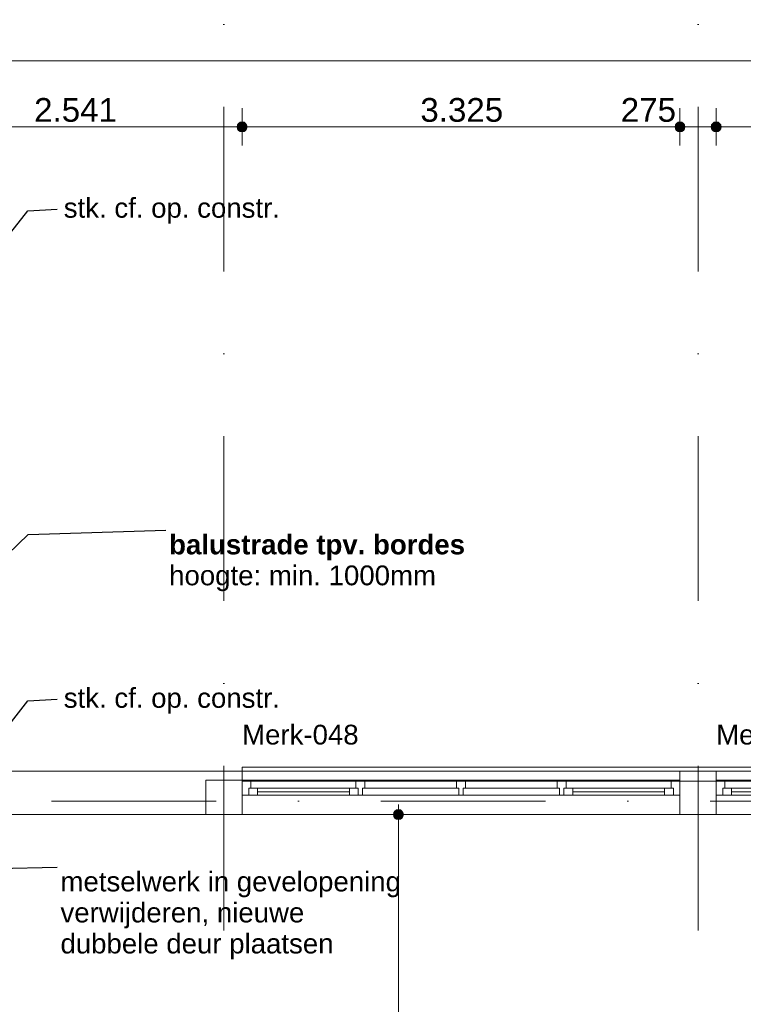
# Model space of a CAD drawing. Header units: millimetres. Extents: x -54205 to 352602, y -8439 to 61516.
# Tile 55 of 189: x 2049 to 7544, y 18555 to 26029. Entities that reach past the tile are written whole.
import ezdxf
from ezdxf.enums import TextEntityAlignment as Align

# ---------------------------------------------------------------- set-up
doc = ezdxf.new("R2010")
doc.units = ezdxf.units.MM
doc.header["$MEASUREMENT"] = 0
doc.linetypes.add('streep-punt', pattern=[2500, 1250, -625, 0, -625])
for name, color, linetype in [('21_0 NC Buitenwanden', 7, 'Continuous'), ('21_1 C Buitenwanden', 7, 'Continuous'), ('Maatvoering 1_ 100', 7, 'Continuous'), ('Maatvoering 1_ 100 2D arcering', 7, 'Continuous'), ('New_21_0 NC Buitenwanden Raamlabels', 7, 'Continuous'), ('New_21_0 NC Buitenwanden Ramen', 7, 'Continuous'), ('New_41 Buitenwandafw', 7, 'Continuous'), ('New_Maatvoering 1_ 100', 7, 'Continuous'), ('New_Maatvoering 1_ 100 2D arcering', 7, 'Continuous'), ('New_Ruimtefuncties Zone omranding', 7, 'Continuous'), ('Stramien', 7, 'Continuous')]:
    doc.layers.add(name, color=color, linetype=linetype)
doc.styles.add('GENERATED_STYLE_1', font='arial.ttf')
doc.styles.add('GENERATED_STYLE_2', font='arial.ttf')
doc.dimstyles.new('GENERATED_STYLE__10', dxfattribs={"dimtxt": 0.18, "dimasz": 182.4, "dimexe": 0.18, "dimexo": 0.0625, "dimgap": 0, "dimtad": 0, "dimtih": 1, "dimtoh": 1, "dimdec": 4, "dimzin": 0, "dimdsep": 46, "dimcen": 0.09, "dimadec": 0, "dimazin": 0, "dimtfac": 1, "dimtdec": 4, "dimtmove": 0, "dimatfit": 3, "dimldrblk": 'ARROWHEAD_11', "dimfxl": 1, "dimtolj": 1, "dimtzin": 0, "dimarcsym": 0})
doc.dimstyles.new('GENERATED_STYLE__11', dxfattribs={"dimtxt": 0.18, "dimasz": 136.8, "dimexe": 0.18, "dimexo": 0.0625, "dimgap": 0, "dimtad": 0, "dimtih": 1, "dimtoh": 1, "dimdec": 4, "dimzin": 0, "dimdsep": 46, "dimcen": 0.09, "dimadec": 0, "dimazin": 0, "dimtfac": 1, "dimtdec": 4, "dimtmove": 0, "dimatfit": 3, "dimldrblk": 'ARROWHEAD_5', "dimfxl": 1, "dimtolj": 1, "dimtzin": 0, "dimarcsym": 0})
doc.dimstyles.new('GENERATED_STYLE__2', dxfattribs={"dimtxt": 250, "dimasz": 142.5, "dimexe": 0.18, "dimexo": 0.0625, "dimgap": 0, "dimtad": 1, "dimtih": 1, "dimtoh": 1, "dimdec": 0, "dimzin": 0, "dimdsep": 46, "dimtxsty": 'GENERATED_STYLE_2', "dimblk": 'ARROWHEAD_11', "dimblk1": 'ARROWHEAD_11', "dimblk2": 'ARROWHEAD_11', "dimcen": 0.09, "dimse1": 1, "dimse2": 1, "dimclrd": 1, "dimclre": 1, "dimclrt": 2, "dimadec": 1, "dimazin": 0, "dimtfac": 1, "dimtdec": 4, "dimtmove": 0, "dimatfit": 3, "dimfxl": 1, "dimtolj": 1, "dimtzin": 0, "dimarcsym": 0})
doc.dimstyles.new('GENERATED_STYLE__3', dxfattribs={"dimtxt": 179.999995, "dimasz": 142.5, "dimexe": 0.18, "dimexo": 0.0625, "dimgap": 0, "dimtad": 1, "dimtih": 1, "dimtoh": 1, "dimdec": 0, "dimzin": 0, "dimdsep": 46, "dimtxsty": 'GENERATED_STYLE_1', "dimblk": 'ARROWHEAD_11', "dimblk1": 'ARROWHEAD_11', "dimblk2": 'ARROWHEAD_11', "dimcen": 0.09, "dimse1": 1, "dimse2": 1, "dimclrd": 1, "dimclre": 1, "dimclrt": 2, "dimadec": 1, "dimazin": 0, "dimtfac": 1, "dimtdec": 4, "dimtmove": 0, "dimatfit": 3, "dimfxl": 1, "dimtolj": 1, "dimtzin": 0, "dimarcsym": 0})
doc.dimstyles.new('GENERATED_STYLE__4', dxfattribs={"dimtxt": 250, "dimasz": 142.5, "dimexe": 0.18, "dimexo": 0.0625, "dimgap": 0, "dimtad": 1, "dimdec": 0, "dimzin": 0, "dimdsep": 46, "dimtxsty": 'GENERATED_STYLE_2', "dimblk": 'ARROWHEAD_11', "dimblk1": 'ARROWHEAD_11', "dimblk2": 'ARROWHEAD_11', "dimcen": 0.09, "dimse1": 1, "dimse2": 1, "dimclrd": 1, "dimclre": 1, "dimclrt": 2, "dimadec": 1, "dimazin": 0, "dimtfac": 1, "dimtdec": 4, "dimtmove": 0, "dimatfit": 3, "dimfxl": 1, "dimtolj": 1, "dimtzin": 0, "dimarcsym": 0})
doc.dimstyles.new('GENERATED_STYLE__6', dxfattribs={"dimtxt": 250, "dimasz": 142.5, "dimexe": 0.18, "dimexo": 0.0625, "dimgap": 0, "dimtad": 1, "dimdec": 0, "dimzin": 0, "dimdsep": 46, "dimtxsty": 'GENERATED_STYLE_1', "dimblk": 'ARROWHEAD_11', "dimblk1": 'ARROWHEAD_11', "dimblk2": 'ARROWHEAD_11', "dimcen": 0.09, "dimse1": 1, "dimse2": 1, "dimclrd": 1, "dimclre": 1, "dimclrt": 2, "dimadec": 1, "dimazin": 0, "dimtfac": 1, "dimtdec": 4, "dimtmove": 0, "dimatfit": 3, "dimfxl": 1, "dimtolj": 1, "dimtzin": 0, "dimarcsym": 0})
doc.dimstyles.new('GENERATED_STYLE__7', dxfattribs={"dimtxt": 179.999995, "dimasz": 142.5, "dimexe": 0.18, "dimexo": 0.0625, "dimgap": 0, "dimtad": 1, "dimdec": 0, "dimzin": 0, "dimdsep": 46, "dimtxsty": 'GENERATED_STYLE_1', "dimblk": 'ARROWHEAD_11', "dimblk1": 'ARROWHEAD_11', "dimblk2": 'ARROWHEAD_11', "dimcen": 0.09, "dimse1": 1, "dimse2": 1, "dimclrd": 1, "dimclre": 1, "dimclrt": 2, "dimadec": 1, "dimazin": 0, "dimtfac": 1, "dimtdec": 4, "dimtmove": 0, "dimatfit": 3, "dimfxl": 1, "dimtolj": 1, "dimtzin": 0, "dimarcsym": 0})

# ---------------------------------------------------------------- blocks, each defined once
blk = doc.blocks.new('Wall_71_1', base_point=(3462.5, 20255.9))
at = {"layer": '21_1 C Buitenwanden', "color": 1, "linetype": 'Continuous', "lineweight": 0, "flags": 128}
for points in [[(3737.5, 20255.9), (3462.5, 20255.9)], [(3462.5, 20255.9), (3462.5, 19995.9)], [(3737.5, 19995.9), (3737.5, 20255.9)], [(3462.5, 19995.9), (3737.5, 19995.9)]]:
    blk.add_lwpolyline(points, dxfattribs=at)
blk = doc.blocks.new('Standard grid marker')
at = {"layer": 'Stramien', "color": 1, "linetype": 'streep-punt', "lineweight": 0}
blk.add_line((1000, 0), (61400.2, 0), dxfattribs=at)
at = {"layer": 'Stramien', "color": 2, "lineweight": 0, "style": 'GENERATED_STYLE_1'}
for tag, p in [('AC_MarkerText_1_0', (-245, -80)), ('AC_MarkerText_1_1', (63155.2, -80))]:
    blk.add_attdef(tag, text='', height=350, rotation=270, dxfattribs=at).set_placement(p, align=Align.TOP_CENTER)
blk = doc.blocks.new('Standard grid marker_2')
at = {"layer": 'Stramien', "color": 1, "linetype": 'streep-punt', "lineweight": 0}
blk.add_line((1000, 0), (37608.9, 0), dxfattribs=at)
at = {"layer": 'Stramien', "color": 2, "lineweight": 0, "style": 'GENERATED_STYLE_1'}
blk.add_attdef('AC_MarkerText_1', text='', height=350, dxfattribs=at).set_placement((-500, 175), align=Align.TOP_CENTER)
blk = doc.blocks.new('Beam_26_1', base_point=(16337.5, 20325.9))
at = {"layer": 'New_41 Buitenwandafw', "color": 1, "linetype": 'Continuous', "lineweight": 0}
for p, q in [((16337.5, 20355.9), (3737.5, 20355.9)), ((3737.5, 20355.9), (3737.5, 20248.9)), ((16337.5, 20248.9), (3737.5, 20248.9))]:
    blk.add_line(p, q, dxfattribs=at)
blk = doc.blocks.new('*D1018')
at = {"layer": 'Maatvoering 1_ 100 2D arcering', "linetype": 'Continuous', "lineweight": 0}
for points in [[(64027.5, 27835.9), (64030.4, 27821.6), (64038.5, 27809.4), (64050.6, 27801.3), (64065, 27798.4), (64079.4, 27801.3), (64091.5, 27809.4), (64099.6, 27821.6), (64102.5, 27835.9), (64099.6, 27850.3), (64091.5, 27862.4), (64079.4, 27870.6), (64065, 27873.4), (64050.6, 27870.6), (64038.5, 27862.4), (64030.4, 27850.3)], [(64027.5, 3115.7), (64030.4, 3101.3), (64038.5, 3089.1), (64050.6, 3081), (64065, 3078.2), (64079.4, 3081), (64091.5, 3089.1), (64099.6, 3101.3), (64102.5, 3115.7), (64099.6, 3130), (64091.5, 3142.2), (64079.4, 3150.3), (64065, 3153.2), (64050.6, 3150.3), (64038.5, 3142.2), (64030.4, 3130)]]:
    blk.add_hatch(color=1, dxfattribs=at).paths.add_polyline_path(points)
at = {"layer": 'Maatvoering 1_ 100', "color": 1, "linetype": 'Continuous', "lineweight": 0}
for p, q in [((64065, 27873.4), (64065, 27910.9)), ((64027.5, 27835.9), (63924.4, 27835.9)), ((64205.6, 27835.9), (64102.5, 27835.9)), ((64065, 3153.2), (64065, 27798.4)), ((64027.5, 3115.7), (63924.4, 3115.7)), ((64065, 3040.7), (64065, 3078.2)), ((64205.6, 3115.7), (64102.5, 3115.7))]:
    blk.add_line(p, q, dxfattribs=at)
for centre in [(64065, 27835.9), (64065, 3115.7)]:
    blk.add_circle(centre, 37.5, dxfattribs=at)
at = {"layer": 'Maatvoering 1_ 100', "color": 2, "lineweight": 0, "insert": (64015, 14951.5), "char_height": 250, "attachment_point": 7, "rotation": 90, "style": 'GENERATED_STYLE_2'}
blk.add_mtext('\\A1;{\\pql;\\fArial|b1|i0|c0|p0;\\W1.000000;24.720}', dxfattribs=at)
blk = doc.blocks.new('ARROWHEAD_11')
at = {"color": 0, "linetype": 'Continuous', "lineweight": 0}
blk.add_line((0, 0), (-1, 0), dxfattribs=at)
at = {"color": 0, "linetype": 'Continuous', "lineweight": 0, "const_width": 0.25, "flags": 128}
blk.add_lwpolyline([(-0.125, 0, 1), (0.125, 0, 1)], format="xyb", close=True, dxfattribs=at)
blk = doc.blocks.new('*D1035')
at = {"layer": 'Maatvoering 1_ 100 2D arcering', "linetype": 'Continuous', "lineweight": 0}
for points in [[(-1587.5, 26715.6), (-1584.6, 26701.2), (-1576.5, 26689), (-1564.4, 26680.9), (-1550, 26678.1), (-1535.6, 26680.9), (-1523.5, 26689), (-1515.4, 26701.2), (-1512.5, 26715.6), (-1515.4, 26729.9), (-1523.5, 26742.1), (-1535.6, 26750.2), (-1550, 26753.1), (-1564.4, 26750.2), (-1576.5, 26742.1), (-1584.6, 26729.9)], [(18292.5, 26715.6), (18295.4, 26701.2), (18303.5, 26689), (18315.6, 26680.9), (18330, 26678.1), (18344.4, 26680.9), (18356.5, 26689), (18364.6, 26701.2), (18367.5, 26715.6), (18364.6, 26729.9), (18356.5, 26742.1), (18344.4, 26750.2), (18330, 26753.1), (18315.6, 26750.2), (18303.5, 26742.1), (18295.4, 26729.9)]]:
    blk.add_hatch(color=1, dxfattribs=at).paths.add_polyline_path(points)
at = {"layer": 'Maatvoering 1_ 100', "color": 1, "linetype": 'Continuous', "lineweight": 0}
for p, q in [((-1550, 26753.1), (-1550, 26856.2)), ((18330, 26753.1), (18330, 26856.2)), ((-1625, 26715.6), (-1587.5, 26715.6)), ((-1512.5, 26715.6), (18292.5, 26715.6)), ((18367.5, 26715.6), (18405, 26715.6)), ((-1550, 26574.9), (-1550, 26678.1)), ((18330, 26574.9), (18330, 26678.1))]:
    blk.add_line(p, q, dxfattribs=at)
for centre in [(-1550, 26715.6), (18330, 26715.6)]:
    blk.add_circle(centre, 37.5, dxfattribs=at)
at = {"layer": 'Maatvoering 1_ 100', "color": 2, "lineweight": 0, "insert": (7865.7, 26765.6), "char_height": 250, "attachment_point": 7, "style": 'GENERATED_STYLE_2'}
blk.add_mtext('\\A1;{\\pql;\\fArial|b1|i0|c0|p0;\\W1.000000;19.880}', dxfattribs=at)
blk = doc.blocks.new('*D1044')
at = {"layer": 'New_Maatvoering 1_ 100 2D arcering', "linetype": 'Continuous', "lineweight": 0}
for points in [[(-1387.5, 25715.6), (-1384.6, 25701.2), (-1376.5, 25689), (-1364.4, 25680.9), (-1350, 25678.1), (-1335.6, 25680.9), (-1323.5, 25689), (-1315.4, 25701.2), (-1312.5, 25715.6), (-1315.4, 25729.9), (-1323.5, 25742.1), (-1335.6, 25750.2), (-1350, 25753.1), (-1364.4, 25750.2), (-1376.5, 25742.1), (-1384.6, 25729.9)], [(18292.5, 25715.6), (18295.4, 25701.2), (18303.5, 25689), (18315.6, 25680.9), (18330, 25678.1), (18344.4, 25680.9), (18356.5, 25689), (18364.6, 25701.2), (18367.5, 25715.6), (18364.6, 25729.9), (18356.5, 25742.1), (18344.4, 25750.2), (18330, 25753.1), (18315.6, 25750.2), (18303.5, 25742.1), (18295.4, 25729.9)]]:
    blk.add_hatch(color=1, dxfattribs=at).paths.add_polyline_path(points)
at = {"layer": 'New_Maatvoering 1_ 100', "color": 1, "linetype": 'Continuous', "lineweight": 0}
for p, q in [((-1350, 25753.1), (-1350, 25856.2)), ((18330, 25753.1), (18330, 25856.2)), ((-1312.5, 25715.6), (18292.5, 25715.6)), ((18367.5, 25715.6), (18405, 25715.6)), ((-1350, 25574.9), (-1350, 25678.1)), ((18330, 25574.9), (18330, 25678.1))]:
    blk.add_line(p, q, dxfattribs=at)
for centre in [(-1350, 25715.6), (18330, 25715.6)]:
    blk.add_circle(centre, 37.5, dxfattribs=at)
at = {"layer": 'New_Maatvoering 1_ 100', "color": 2, "lineweight": 0, "insert": (8112.5, 25751.6), "char_height": 180, "attachment_point": 7, "style": 'GENERATED_STYLE_1'}
blk.add_mtext('\\A1;{\\pql;\\fArial|b0|i0|c0|p0;\\W1.000000;19.680}', dxfattribs=at)
blk = doc.blocks.new('*D1048')
at = {"layer": 'New_Maatvoering 1_ 100 2D arcering', "linetype": 'Continuous', "lineweight": 0}
for points in [[(1159.4, 25215.6), (1162.3, 25201.2), (1170.4, 25189), (1182.6, 25180.9), (1196.9, 25178.1), (1211.3, 25180.9), (1223.4, 25189), (1231.6, 25201.2), (1234.4, 25215.6), (1231.6, 25229.9), (1223.4, 25242.1), (1211.3, 25250.2), (1196.9, 25253.1), (1182.6, 25250.2), (1170.4, 25242.1), (1162.3, 25229.9)], [(3700, 25215.6), (3702.9, 25201.2), (3711, 25189), (3723.1, 25180.9), (3737.5, 25178.1), (3751.9, 25180.9), (3764, 25189), (3772.1, 25201.2), (3775, 25215.6), (3772.1, 25229.9), (3764, 25242.1), (3751.9, 25250.2), (3737.5, 25253.1), (3723.1, 25250.2), (3711, 25242.1), (3702.9, 25229.9)]]:
    blk.add_hatch(color=1, dxfattribs=at).paths.add_polyline_path(points)
at = {"layer": 'New_Maatvoering 1_ 100', "color": 1, "linetype": 'Continuous', "lineweight": 0}
for p, q in [((1196.9, 25253.1), (1196.9, 25356.2)), ((3737.5, 25253.1), (3737.5, 25356.2)), ((1234.4, 25215.6), (3700, 25215.6)), ((1196.9, 25074.9), (1196.9, 25178.1)), ((3737.5, 25074.9), (3737.5, 25178.1))]:
    blk.add_line(p, q, dxfattribs=at)
for centre in [(1196.9, 25215.6), (3737.5, 25215.6)]:
    blk.add_circle(centre, 37.5, dxfattribs=at)
at = {"layer": 'New_Maatvoering 1_ 100', "color": 2, "lineweight": 0, "insert": (2158.3, 25251.6), "char_height": 180, "attachment_point": 7, "style": 'GENERATED_STYLE_1'}
blk.add_mtext('\\A1;{\\pql;\\fArial|b0|i0|c0|p0;\\W1.000000;2.541}', dxfattribs=at)
blk = doc.blocks.new('*D1049')
at = {"layer": 'New_Maatvoering 1_ 100 2D arcering', "linetype": 'Continuous', "lineweight": 0}
for points in [[(3700, 25215.6), (3702.9, 25201.2), (3711, 25189), (3723.1, 25180.9), (3737.5, 25178.1), (3751.9, 25180.9), (3764, 25189), (3772.1, 25201.2), (3775, 25215.6), (3772.1, 25229.9), (3764, 25242.1), (3751.9, 25250.2), (3737.5, 25253.1), (3723.1, 25250.2), (3711, 25242.1), (3702.9, 25229.9)], [(7025, 25215.6), (7027.9, 25201.2), (7036, 25189), (7048.1, 25180.9), (7062.5, 25178.1), (7076.8, 25180.9), (7089, 25189), (7097.1, 25201.2), (7100, 25215.6), (7097.1, 25229.9), (7089, 25242.1), (7076.8, 25250.2), (7062.5, 25253.1), (7048.1, 25250.2), (7036, 25242.1), (7027.9, 25229.9)]]:
    blk.add_hatch(color=1, dxfattribs=at).paths.add_polyline_path(points)
at = {"layer": 'New_Maatvoering 1_ 100', "color": 1, "linetype": 'Continuous', "lineweight": 0}
for p, q in [((3737.5, 25253.1), (3737.5, 25356.2)), ((7062.5, 25253.1), (7062.5, 25356.2)), ((3775, 25215.6), (7025, 25215.6)), ((3737.5, 25074.9), (3737.5, 25178.1)), ((7062.5, 25074.9), (7062.5, 25178.1))]:
    blk.add_line(p, q, dxfattribs=at)
for centre in [(3737.5, 25215.6), (7062.5, 25215.6)]:
    blk.add_circle(centre, 37.5, dxfattribs=at)
at = {"layer": 'New_Maatvoering 1_ 100', "color": 2, "lineweight": 0, "char_height": 180, "attachment_point": 7, "style": 'GENERATED_STYLE_1'}
for s, insert in [('\\A1;{\\pql;\\fArial|b0|i0|c0|p0;\\W1.000000;3.325}', (5091.1, 25251.6)), ('\\A1;{\\pql;\\fArial|b0|i0|c0|p0;\\W1.000000;275}', (6613.1, 25251.6))]:
    blk.add_mtext(s, dxfattribs=dict(at, insert=insert))
blk = doc.blocks.new('*D1050')
at = {"layer": 'New_Maatvoering 1_ 100 2D arcering', "linetype": 'Continuous', "lineweight": 0}
for points in [[(7025, 25215.6), (7027.9, 25201.2), (7036, 25189), (7048.1, 25180.9), (7062.5, 25178.1), (7076.8, 25180.9), (7089, 25189), (7097.1, 25201.2), (7100, 25215.6), (7097.1, 25229.9), (7089, 25242.1), (7076.8, 25250.2), (7062.5, 25253.1), (7048.1, 25250.2), (7036, 25242.1), (7027.9, 25229.9)], [(7300, 25215.6), (7302.9, 25201.2), (7311, 25189), (7323.1, 25180.9), (7337.5, 25178.1), (7351.8, 25180.9), (7364, 25189), (7372.1, 25201.2), (7375, 25215.6), (7372.1, 25229.9), (7364, 25242.1), (7351.8, 25250.2), (7337.5, 25253.1), (7323.1, 25250.2), (7311, 25242.1), (7302.9, 25229.9)]]:
    blk.add_hatch(color=1, dxfattribs=at).paths.add_polyline_path(points)
at = {"layer": 'New_Maatvoering 1_ 100', "color": 1, "linetype": 'Continuous', "lineweight": 0}
for p, q in [((7062.5, 25253.1), (7062.5, 25356.2)), ((7337.5, 25253.1), (7337.5, 25356.2)), ((7100, 25215.6), (7300, 25215.6)), ((7062.5, 25074.9), (7062.5, 25178.1)), ((7337.5, 25074.9), (7337.5, 25178.1))]:
    blk.add_line(p, q, dxfattribs=at)
for centre in [(7062.5, 25215.6), (7337.5, 25215.6)]:
    blk.add_circle(centre, 37.5, dxfattribs=at)
blk = doc.blocks.new('*D1051')
at = {"layer": 'New_Maatvoering 1_ 100 2D arcering', "linetype": 'Continuous', "lineweight": 0}
for points in [[(7300, 25215.6), (7302.9, 25201.2), (7311, 25189), (7323.1, 25180.9), (7337.5, 25178.1), (7351.8, 25180.9), (7364, 25189), (7372.1, 25201.2), (7375, 25215.6), (7372.1, 25229.9), (7364, 25242.1), (7351.8, 25250.2), (7337.5, 25253.1), (7323.1, 25250.2), (7311, 25242.1), (7302.9, 25229.9)], [(10625, 25215.6), (10627.9, 25201.2), (10636, 25189), (10648.1, 25180.9), (10662.5, 25178.1), (10676.9, 25180.9), (10689, 25189), (10697.1, 25201.2), (10700, 25215.6), (10697.1, 25229.9), (10689, 25242.1), (10676.9, 25250.2), (10662.5, 25253.1), (10648.1, 25250.2), (10636, 25242.1), (10627.9, 25229.9)]]:
    blk.add_hatch(color=1, dxfattribs=at).paths.add_polyline_path(points)
at = {"layer": 'New_Maatvoering 1_ 100', "color": 1, "linetype": 'Continuous', "lineweight": 0}
for p, q in [((7337.5, 25253.1), (7337.5, 25356.2)), ((10662.5, 25253.1), (10662.5, 25356.2)), ((7375, 25215.6), (10625, 25215.6)), ((7337.5, 25074.9), (7337.5, 25178.1)), ((10662.5, 25074.9), (10662.5, 25178.1))]:
    blk.add_line(p, q, dxfattribs=at)
for centre in [(7337.5, 25215.6), (10662.5, 25215.6)]:
    blk.add_circle(centre, 37.5, dxfattribs=at)
at = {"layer": 'New_Maatvoering 1_ 100', "color": 2, "lineweight": 0, "char_height": 180, "attachment_point": 7, "style": 'GENERATED_STYLE_1'}
for s, insert in [('\\A1;{\\pql;\\fArial|b0|i0|c0|p0;\\W1.000000;3.325}', (8691.1, 25251.6)), ('\\A1;{\\pql;\\fArial|b0|i0|c0|p0;\\W1.000000;275}', (10213.1, 25251.6))]:
    blk.add_mtext(s, dxfattribs=dict(at, insert=insert))
blk = doc.blocks.new('*D1116')
at = {"layer": 'New_Maatvoering 1_ 100 2D arcering', "linetype": 'Continuous', "lineweight": 0}
for points in [[(1492.4, 18265.9), (1495.3, 18251.5), (1503.4, 18239.4), (1515.6, 18231.2), (1529.9, 18228.4), (1544.3, 18231.2), (1556.4, 18239.4), (1564.6, 18251.5), (1567.4, 18265.9), (1564.6, 18280.2), (1556.4, 18292.4), (1544.3, 18300.5), (1529.9, 18303.4), (1515.6, 18300.5), (1503.4, 18292.4), (1495.3, 18280.2)], [(14225, 18265.9), (14227.9, 18251.5), (14236, 18239.4), (14248.1, 18231.2), (14262.5, 18228.4), (14276.9, 18231.2), (14289, 18239.4), (14297.1, 18251.5), (14300, 18265.9), (14297.1, 18280.2), (14289, 18292.4), (14276.9, 18300.5), (14262.5, 18303.4), (14248.1, 18300.5), (14236, 18292.4), (14227.9, 18280.2)]]:
    blk.add_hatch(color=1, dxfattribs=at).paths.add_polyline_path(points)
at = {"layer": 'New_Maatvoering 1_ 100', "color": 1, "linetype": 'Continuous', "lineweight": 0}
for p, q in [((1529.9, 18303.4), (1529.9, 18406.5)), ((14262.5, 18303.4), (14262.5, 18406.5)), ((1454.9, 18265.9), (1492.4, 18265.9)), ((1567.4, 18265.9), (14225, 18265.9)), ((1529.9, 18125.3), (1529.9, 18228.4)), ((14262.5, 18125.3), (14262.5, 18228.4))]:
    blk.add_line(p, q, dxfattribs=at)
for centre in [(1529.9, 18265.9), (14262.5, 18265.9)]:
    blk.add_circle(centre, 37.5, dxfattribs=at)
at = {"layer": 'New_Maatvoering 1_ 100', "color": 2, "lineweight": 0, "char_height": 180, "attachment_point": 7, "style": 'GENERATED_STYLE_1'}
for s, insert in [('\\A1;{\\pql;\\fArial|b0|i0|c0|p0;\\W1.000000;12.733}', (7518.7, 18301.9)), ('\\A1;{\\pql;\\fArial|b0|i0|c0|p0;\\W1.000000;100}', (13813.1, 18301.9))]:
    blk.add_mtext(s, dxfattribs=dict(at, insert=insert))
blk = doc.blocks.new('ARROWHEAD_5')
at = {"linetype": 'Continuous', "lineweight": 0}
blk.add_hatch(color=0, dxfattribs=at).paths.add_polyline_path([(-1, 0.2679), (0, 0), (-1, -0.2679)])
at = {"color": 0, "linetype": 'Continuous', "lineweight": 0}
blk.add_line((0, 0), (-1, 0), dxfattribs=at)
blk = doc.blocks.new('Rnx horizontaal 26_2')
at = {"layer": 'New_21_0 NC Buitenwanden Ramen', "color": 9, "linetype": 'Continuous', "lineweight": 0}
for p, q in [((-1937.5, 146), (1662.5, 146)), ((-1937.5, -184), (1662.5, -184))]:
    blk.add_line(p, q, dxfattribs=at)
at = {"layer": 'New_21_0 NC Buitenwanden Ramen', "color": 1, "linetype": 'Continuous', "lineweight": 0}
for p, q in [((-1937.5, 0), (-1937.5, 146)), ((1662.5, 0), (1662.5, 146)), ((-1937.5, -114), (-1937.5, 0)), ((-1662.5, 0), (-1612.5, 0)), ((-1662.5, -114), (-1662.5, 0)), ((-1612.5, 0), (-1612.5, -54)), ((-1612.5, 0), (-1545.5, 0)), ((-1612.5, -54), (-1612.5, 0)), ((-1545.5, 0), (-848, 0)), ((-1545.5, 0), (-1545.5, -54)), ((-1545.5, 0), (-848, 0)), ((-848, -54), (-848, 0)), ((-848, 0), (-781, 0)), ((-781, -54), (-781, 0)), ((-781, 0), (-764.5, 0)), ((-781, 0), (-781, -54)), ((-764.5, 0), (-748, 0)), ((-748, 0), (-748, -54)), ((-748, 0), (-16.5, 0)), ((-16.5, -54), (-16.5, 0)), ((-16.5, 0), (0, 0)), ((-16.5, 0), (-16.5, -54)), ((0, 0), (16.5, 0)), ((16.5, 0), (16.5, -54)), ((16.5, 0), (748, 0)), ((748, -54), (748, 0)), ((748, 0), (764.5, 0)), ((748, 0), (748, -54)), ((764.5, 0), (781, 0)), ((781, 0), (781, -54)), ((781, 0), (848, 0)), ((781, -54), (781, 0)), ((848, 0), (1545.5, 0)), ((848, 0), (848, -54)), ((848, 0), (1545.5, 0)), ((1545.5, -54), (1545.5, 0)), ((1545.5, 0), (1612.5, 0)), ((1612.5, -54), (1612.5, 0)), ((1612.5, 0), (1662.5, 0)), ((1612.5, 0), (1612.5, -54)), ((1662.5, -114), (1662.5, 0)), ((1662.5, -114), (1662.5, 0)), ((-1612.5, -54), (-1595.5, -54)), ((-1545.5, -54), (-1612.5, -54)), ((-1595.5, -54), (-1595.5, -114)), ((-1545.5, -27), (-848, -27)), ((-848, -54), (-1545.5, -54)), ((-781, -54), (-848, -54)), ((-798, -114), (-798, -54)), ((-798, -54), (-781, -54)), ((-748, -54), (-731, -54)), ((-731, -54), (-748, -54)), ((-731, -54), (-731, -114)), ((-731, -54), (-33.5, -54)), ((-731, -114), (-731, -54)), ((-33.5, -114), (-33.5, -54)), ((-33.5, -54), (-16.5, -54)), ((-16.5, -54), (-33.5, -54)), ((16.5, -54), (33.5, -54)), ((33.5, -54), (16.5, -54)), ((33.5, -54), (33.5, -114)), ((33.5, -54), (731, -54)), ((33.5, -114), (33.5, -54)), ((731, -114), (731, -54)), ((731, -54), (748, -54)), ((748, -54), (731, -54)), ((781, -54), (798, -54)), ((848, -54), (781, -54)), ((798, -54), (798, -114)), ((848, -27), (1545.5, -27)), ((1545.5, -54), (848, -54)), ((1612.5, -54), (1545.5, -54)), ((1595.5, -114), (1595.5, -54)), ((1595.5, -54), (1612.5, -54)), ((-1937.5, -184), (-1937.5, -114)), ((-1595.5, -114), (-1662.5, -114)), ((-798, -114), (-1595.5, -114)), ((-764.5, -114), (-798, -114)), ((-731, -114), (-764.5, -114)), ((-33.5, -114), (-731, -114)), ((0, -114), (-33.5, -114)), ((33.5, -114), (0, -114)), ((731, -114), (33.5, -114)), ((764.5, -114), (731, -114)), ((798, -114), (764.5, -114)), ((1595.5, -114), (798, -114)), ((1662.5, -114), (1595.5, -114)), ((1662.5, -184), (1662.5, -114))]:
    blk.add_line(p, q, dxfattribs=at)
blk = doc.blocks.new('Deur en raam marker 26 KM')
at = {"layer": 'New_21_0 NC Buitenwanden Raamlabels', "color": 2, "lineweight": 0, "style": 'GENERATED_STYLE_1'}
blk.add_attdef('AC_WIDO_ID', text='', height=150, rotation=180, dxfattribs=at).set_placement((1662.5, -749.8), align=Align.TOP_LEFT)
blk = doc.blocks.new('Rnx horizontaal 26')
at = {"layer": 'New_21_0 NC Buitenwanden Ramen', "color": 9, "linetype": 'Continuous', "lineweight": 0}
for p, q in [((-1937.5, 146), (1937.5, 146)), ((-1937.5, -184), (1937.5, -184))]:
    blk.add_line(p, q, dxfattribs=at)
at = {"layer": 'New_21_0 NC Buitenwanden Ramen', "color": 1, "linetype": 'Continuous', "lineweight": 0}
for p, q in [((-1937.5, 0), (-1937.5, 146)), ((1937.5, 0), (1937.5, 146)), ((-1937.5, -114), (-1937.5, 0)), ((-1662.5, 0), (-1612.5, 0)), ((-1662.5, -114), (-1662.5, 0)), ((-1612.5, 0), (-1612.5, -54)), ((-1612.5, 0), (-1545.5, 0)), ((-1612.5, -54), (-1612.5, 0)), ((-1545.5, 0), (-848, 0)), ((-1545.5, 0), (-1545.5, -54)), ((-1545.5, 0), (-848, 0)), ((-848, -54), (-848, 0)), ((-848, 0), (-781, 0)), ((-781, -54), (-781, 0)), ((-781, 0), (-764.5, 0)), ((-781, 0), (-781, -54)), ((-764.5, 0), (-748, 0)), ((-748, 0), (-748, -54)), ((-748, 0), (-16.5, 0)), ((-16.5, -54), (-16.5, 0)), ((-16.5, 0), (0, 0)), ((-16.5, 0), (-16.5, -54)), ((0, 0), (16.5, 0)), ((16.5, 0), (16.5, -54)), ((16.5, 0), (748, 0)), ((748, -54), (748, 0)), ((748, 0), (764.5, 0)), ((748, 0), (748, -54)), ((764.5, 0), (781, 0)), ((781, 0), (781, -54)), ((781, 0), (848, 0)), ((781, -54), (781, 0)), ((848, 0), (1545.5, 0)), ((848, 0), (848, -54)), ((848, 0), (1545.5, 0)), ((1545.5, -54), (1545.5, 0)), ((1545.5, 0), (1612.5, 0)), ((1612.5, -54), (1612.5, 0)), ((1612.5, 0), (1662.5, 0)), ((1612.5, 0), (1612.5, -54)), ((1662.5, 0), (1662.5, -114)), ((1937.5, -114), (1937.5, 0)), ((-1612.5, -54), (-1595.5, -54)), ((-1545.5, -54), (-1612.5, -54)), ((-1595.5, -54), (-1595.5, -114)), ((-1545.5, -27), (-848, -27)), ((-848, -54), (-1545.5, -54)), ((-781, -54), (-848, -54)), ((-798, -114), (-798, -54)), ((-798, -54), (-781, -54)), ((-748, -54), (-731, -54)), ((-731, -54), (-748, -54)), ((-731, -54), (-731, -114)), ((-731, -54), (-33.5, -54)), ((-731, -114), (-731, -54)), ((-33.5, -114), (-33.5, -54)), ((-33.5, -54), (-16.5, -54)), ((-16.5, -54), (-33.5, -54)), ((16.5, -54), (33.5, -54)), ((33.5, -54), (16.5, -54)), ((33.5, -54), (33.5, -114)), ((33.5, -54), (731, -54)), ((33.5, -114), (33.5, -54)), ((731, -114), (731, -54)), ((731, -54), (748, -54)), ((748, -54), (731, -54)), ((781, -54), (798, -54)), ((848, -54), (781, -54)), ((798, -54), (798, -114)), ((848, -27), (1545.5, -27)), ((1545.5, -54), (848, -54)), ((1612.5, -54), (1545.5, -54)), ((1595.5, -114), (1595.5, -54)), ((1595.5, -54), (1612.5, -54)), ((-1937.5, -184), (-1937.5, -114)), ((-1595.5, -114), (-1662.5, -114)), ((-798, -114), (-1595.5, -114)), ((-764.5, -114), (-798, -114)), ((-731, -114), (-764.5, -114)), ((-33.5, -114), (-731, -114)), ((0, -114), (-33.5, -114)), ((33.5, -114), (0, -114)), ((731, -114), (33.5, -114)), ((764.5, -114), (731, -114)), ((798, -114), (764.5, -114)), ((1595.5, -114), (798, -114)), ((1662.5, -114), (1595.5, -114)), ((1937.5, -184), (1937.5, -114))]:
    blk.add_line(p, q, dxfattribs=at)
blk = doc.blocks.new('Wall_335_1', base_point=(18000, 19995.9))
at = {"layer": '21_0 NC Buitenwanden', "color": 1, "linetype": 'Continuous', "lineweight": 0}
for p, q in [((3737.5, 20325.8), (3737.5, 20255.8)), ((3737.5, 20255.8), (3737.5, 20141.8)), ((3737.5, 20141.8), (3737.5, 19995.8))]:
    blk.add_line(p, q, dxfattribs=at)
at = {"layer": '21_0 NC Buitenwanden', "color": 1, "linetype": 'Continuous', "lineweight": 0, "flags": 128}
for points in [[(3737.5, 20325.8), (1196.9, 20325.8)], [(1196.9, 19995.8), (3737.5, 19995.8)]]:
    blk.add_lwpolyline(points, dxfattribs=at)
at = {"layer": 'New_21_0 NC Buitenwanden Raamlabels', "color": 9, "lineweight": 0}
ref = blk.add_blockref('Deur en raam marker 26 KM', (5400, 19995.8), dxfattribs=dict(at, rotation=180.0002961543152))
ref.add_attrib('AC_WIDO_ID', 'Merk-048', dxfattribs={"color": 2, "lineweight": 0, "height": 150, "rotation": 0.0003, "style": 'GENERATED_STYLE_1'}).set_placement((3737.5, 20677.1), align=Align.TOP_LEFT)
ref = blk.add_blockref('Deur en raam marker 26 KM', (9000, 19995.9), dxfattribs=dict(at, rotation=180.0002961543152))
ref.add_attrib('AC_WIDO_ID', 'Merk-048', dxfattribs={"color": 2, "lineweight": 0, "height": 150, "rotation": 0.0003, "style": 'GENERATED_STYLE_1'}).set_placement((7337.5, 20677.1), align=Align.TOP_LEFT)
at = {"layer": 'New_21_0 NC Buitenwanden Ramen', "color": 1, "linetype": 'Continuous', "lineweight": 0, "zscale": 1000, "rotation": 180.0002961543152}
for name, p in [('Rnx horizontaal 26_2', (5400, 20141.8)), ('Rnx horizontaal 26', (9000, 20141.9))]:
    blk.add_blockref(name, p, dxfattribs=at)
blk = doc.blocks.new('Wall_336_1', base_point=(7062.5, 20255.9))
at = {"layer": '21_1 C Buitenwanden', "color": 1, "linetype": 'Continuous', "lineweight": 0, "flags": 128}
for points in [[(7062.5, 20255.9), (7062.5, 19995.9)], [(7337.5, 19995.9), (7337.5, 20211.9)], [(7062.5, 19995.9), (7337.5, 19995.9)]]:
    blk.add_lwpolyline(points, dxfattribs=at)
blk = doc.blocks.new('*D1289')
at = {"layer": 'Maatvoering 1_ 100 2D arcering', "linetype": 'Continuous', "lineweight": 0}
for points in [[(-3887.5, 20095.9), (-3884.6, 20081.6), (-3876.5, 20069.4), (-3864.4, 20061.3), (-3850, 20058.4), (-3835.6, 20061.3), (-3823.5, 20069.4), (-3815.4, 20081.6), (-3812.5, 20095.9), (-3815.4, 20110.3), (-3823.5, 20122.4), (-3835.6, 20130.6), (-3850, 20133.4), (-3864.4, 20130.6), (-3876.5, 20122.4), (-3884.6, 20110.3)], [(-3887.5, 12895.9), (-3884.6, 12881.6), (-3876.5, 12869.4), (-3864.4, 12861.3), (-3850, 12858.4), (-3835.6, 12861.3), (-3823.5, 12869.4), (-3815.4, 12881.6), (-3812.5, 12895.9), (-3815.4, 12910.3), (-3823.5, 12922.4), (-3835.6, 12930.6), (-3850, 12933.4), (-3864.4, 12930.6), (-3876.5, 12922.4), (-3884.6, 12910.3)]]:
    blk.add_hatch(color=1, dxfattribs=at).paths.add_polyline_path(points)
at = {"layer": 'Maatvoering 1_ 100', "color": 1, "linetype": 'Continuous', "lineweight": 0}
for p, q in [((-3887.5, 20095.9), (-3990.6, 20095.9)), ((-3850, 12933.4), (-3850, 20058.4)), ((-3709.4, 20095.9), (-3812.5, 20095.9)), ((-3887.5, 12895.9), (-3990.6, 12895.9)), ((-3709.4, 12895.9), (-3812.5, 12895.9))]:
    blk.add_line(p, q, dxfattribs=at)
for centre in [(-3850, 20095.9), (-3850, 12895.9)]:
    blk.add_circle(centre, 37.5, dxfattribs=at)
at = {"layer": 'Maatvoering 1_ 100', "color": 2, "lineweight": 0, "char_height": 250, "attachment_point": 7, "rotation": 90, "style": 'GENERATED_STYLE_1'}
for s, insert in [('\\A1;{\\pql;\\fArial|b0|i0|c0|p0;\\W1.000000;230}', (-3900, 19486.4)), ('\\A1;{\\pql;\\fArial|b0|i0|c0|p0;\\W1.000000;7.200}', (-3900, 16066.9))]:
    blk.add_mtext(s, dxfattribs=dict(at, insert=insert))
blk = doc.blocks.new('*D1290')
at = {"layer": 'Maatvoering 1_ 100 2D arcering', "linetype": 'Continuous', "lineweight": 0}
for points in [[(-3887.5, 20325.8), (-3884.6, 20311.5), (-3876.5, 20299.3), (-3864.4, 20291.2), (-3850, 20288.3), (-3835.6, 20291.2), (-3823.5, 20299.3), (-3815.4, 20311.5), (-3812.5, 20325.8), (-3815.4, 20340.2), (-3823.5, 20352.3), (-3835.6, 20360.5), (-3850, 20363.3), (-3864.4, 20360.5), (-3876.5, 20352.3), (-3884.6, 20340.2)], [(-3887.5, 20095.9), (-3884.6, 20081.6), (-3876.5, 20069.4), (-3864.4, 20061.3), (-3850, 20058.4), (-3835.6, 20061.3), (-3823.5, 20069.4), (-3815.4, 20081.6), (-3812.5, 20095.9), (-3815.4, 20110.3), (-3823.5, 20122.4), (-3835.6, 20130.6), (-3850, 20133.4), (-3864.4, 20130.6), (-3876.5, 20122.4), (-3884.6, 20110.3)]]:
    blk.add_hatch(color=1, dxfattribs=at).paths.add_polyline_path(points)
at = {"layer": 'Maatvoering 1_ 100', "color": 1, "linetype": 'Continuous', "lineweight": 0}
for p, q in [((-3850, 20363.3), (-3850, 20400.8)), ((-3887.5, 20325.8), (-3990.6, 20325.8)), ((-3850, 20133.4), (-3850, 20288.3)), ((-3709.4, 20325.8), (-3812.5, 20325.8)), ((-3887.5, 20095.9), (-3990.6, 20095.9)), ((-3709.4, 20095.9), (-3812.5, 20095.9))]:
    blk.add_line(p, q, dxfattribs=at)
for centre in [(-3850, 20325.8), (-3850, 20095.9)]:
    blk.add_circle(centre, 37.5, dxfattribs=at)
blk = doc.blocks.new('*D1330')
at = {"layer": 'New_Maatvoering 1_ 100 2D arcering', "linetype": 'Continuous', "lineweight": 0}
for points in [[(4887.1, 19995.8), (4890, 19981.5), (4898.1, 19969.3), (4910.3, 19961.2), (4924.6, 19958.3), (4939, 19961.2), (4951.1, 19969.3), (4959.3, 19981.5), (4962.1, 19995.8), (4959.3, 20010.2), (4951.1, 20022.3), (4939, 20030.5), (4924.6, 20033.3), (4910.3, 20030.5), (4898.1, 20022.3), (4890, 20010.2)], [(4887.1, 12875.9), (4890, 12861.5), (4898.1, 12849.3), (4910.3, 12841.2), (4924.6, 12838.4), (4939, 12841.2), (4951.1, 12849.3), (4959.3, 12861.5), (4962.1, 12875.9), (4959.3, 12890.2), (4951.1, 12902.4), (4939, 12910.5), (4924.6, 12913.4), (4910.3, 12910.5), (4898.1, 12902.4), (4890, 12890.2)]]:
    blk.add_hatch(color=1, dxfattribs=at).paths.add_polyline_path(points)
at = {"layer": 'New_Maatvoering 1_ 100', "color": 1, "linetype": 'Continuous', "lineweight": 0}
for p, q in [((4924.6, 20033.3), (4924.6, 20070.8)), ((4887.1, 19995.8), (4784, 19995.8)), ((4924.6, 12913.4), (4924.6, 19958.3)), ((5065.3, 19995.8), (4962.1, 19995.8)), ((4887.1, 12875.9), (4784, 12875.9)), ((5065.3, 12875.9), (4962.1, 12875.9))]:
    blk.add_line(p, q, dxfattribs=at)
for centre in [(4924.6, 19995.8), (4924.6, 12875.9)]:
    blk.add_circle(centre, 37.5, dxfattribs=at)
at = {"layer": 'New_Maatvoering 1_ 100', "color": 2, "lineweight": 0, "char_height": 180, "attachment_point": 7, "rotation": 90, "style": 'GENERATED_STYLE_1'}
for s, insert in [('\\A1;{\\pql;\\fArial|b0|i0|c0|p0;\\W1.000000;7.120}', (4888.6, 16127)), ('\\A1;{\\pql;\\fArial|b0|i0|c0|p0;\\W1.000000;100}', (4888.6, 12913.4))]:
    blk.add_mtext(s, dxfattribs=dict(at, insert=insert))

msp = doc.modelspace()

# ---------------------------------------------------------------- linework, layer by layer
at = {"layer": 'New_Ruimtefuncties Zone omranding', "color": 41, "linetype": 'Continuous', "lineweight": 0, "true_color": 0xffdd55, "flags": 128}
msp.add_lwpolyline([(1530, 19995.8), (1530, 12875.9), (2430, 12875.9), (2430, 12830.9), (5774.5, 12830.9), (5774.5, 13100.9), (5874.5, 13100.9), (5874.5, 12625.9), (6930, 12625.9), (6930, 13100.9), (7470, 13100.9), (7470, 12625.9), (10750, 12625.9), (10750, 13100.9), (10850, 13100.9), (10850, 12830.9), (11905.5, 12830.9), (11905.5, 16195.9), (14262.5, 16195.9), (14262.5, 19995.8)], close=True, dxfattribs=at)

# ---------------------------------------------------------------- block references
at = {"layer": '21_0 NC Buitenwanden', "color": 1, "lineweight": 0}
msp.add_blockref('Wall_335_1', (18000, 19995.9), dxfattribs=at)
at = {"layer": '21_1 C Buitenwanden', "color": 1, "lineweight": 0}
for name, p in [('Wall_71_1', (3462.5, 20255.9)), ('Wall_336_1', (7062.5, 20255.9))]:
    msp.add_blockref(name, p, dxfattribs=at)
at = {"layer": 'New_41 Buitenwandafw', "color": 9, "lineweight": 0}
msp.add_blockref('Beam_26_1', (16337.5, 20325.9), dxfattribs=at)
at = {"layer": 'Stramien', "color": 1, "linetype": 'Continuous', "lineweight": 0, "zscale": 1000, "rotation": 90}
for p in [(3600, -1884.3), (7200, -1884.3)]:
    msp.add_blockref('Standard grid marker', p, dxfattribs=at)
at = {"layer": 'Stramien', "color": 1, "linetype": 'Continuous', "lineweight": 0, "zscale": 1000}
msp.add_blockref('Standard grid marker_2', (-6208.9, 20095.9), dxfattribs=at)

# ---------------------------------------------------------------- texts
at = {"layer": 'New_Maatvoering 1_ 100', "color": 2, "linetype": 'Continuous', "lineweight": 0, "char_height": 150, "attachment_point": 4, "style": 'GENERATED_STYLE_1'}
for insert in [(2383.3, 24578.3), (2383.3, 20858.3)]:
    msp.add_mtext('\\A1;{\\pql;\\fArial|b0|i0|c0|p0;\\W1.000000;stk. cf. op. constr.}', dxfattribs=dict(at, insert=insert))
at = {"layer": 'New_Maatvoering 1_ 100', "color": 2, "linetype": 'Continuous', "lineweight": 0, "char_height": 150, "attachment_point": 1}
for s, insert, line_spacing_factor, style in [('\\A1;{\\pql;\\fArial|b1|i0|c0|p0;\\W1.000000;balustrade tpv. \\fArial|b1|i0|c0|p0;\\W1.000000;bordes\\P\\pql;\\fArial|b0|i0|c0|p0;\\W1.000000;hoogte: min. \\fArial|b0|i0|c0|p0;\\W1.000000;100\\fArial|b0|i0|c0|p0;\\W1.000000;0mm}', (3183.4, 22120.3), 0.938138, 'GENERATED_STYLE_2'), ('\\A1;{\\pql;\\fArial|b0|i0|c0|p0;\\W1.000000;metselwerk in gevelopening\\P\\pql;\\fArial|b0|i0|c0|p0;\\W1.000000;verwijderen\\fArial|b0|i0|c0|p0;\\W1.000000;, \\fArial|b0|i0|c0|p0;\\W1.000000;nieuwe\\P\\pql;\\fArial|b0|i0|c0|p0;\\W1.000000;dubbele deur plaatsen}', (2358.3, 19562.1), 0.941599, 'GENERATED_STYLE_1')]:
    msp.add_mtext(s, dxfattribs=dict(at, insert=insert, line_spacing_factor=line_spacing_factor, style=style))

# ---------------------------------------------------------------- dimensions: what is measured, and where the dimension line sits
at = {"layer": 'Maatvoering 1_ 100', "color": 1, "linetype": 'Continuous', "lineweight": 0}
for base, p1, p2, dimstyle, picture, middle in [((64065, 27835.9), (-230, 3115.7), (32070, 27835.9), 'GENERATED_STYLE__4', '*D1018', (63890, 15465.4)), ((-3850, 20325.8), (4163.9, 20095.9), (-1350, 20325.8), 'GENERATED_STYLE__6', '*D1290', (-4025, 19771.8)), ((-3850, 20095.9), (4110.1, 12895.9), (4163.9, 20095.9), 'GENERATED_STYLE__6', '*D1289', (-4025, 16485.7))]:
    dim = msp.add_linear_dim(base=base, p1=p1, p2=p2, angle=90, dimstyle=dimstyle, dxfattribs=at)
    dim.commit()
    dim.dimension.update_dxf_attribs({"geometry": picture, "text_midpoint": middle, "dimtype": 160, "text_rotation": 90})
dim = msp.add_linear_dim(base=(18330, 26715.6), p1=(-1550, 24629.5), p2=(18330, 20325.9), dimstyle='GENERATED_STYLE__2', dxfattribs=at)
dim.commit()
dim.dimension.update_dxf_attribs({"geometry": '*D1035', "text_midpoint": (8379.6, 26890.6), "dimtype": 160})
at = {"layer": 'New_Maatvoering 1_ 100', "color": 1, "linetype": 'Continuous', "lineweight": 0}
for base, p1, p2, picture, middle in [((18330, 25715.6), (-1350, 20325.8), (18330, 20325.9), '*D1044', (8482.5, 25841.6)), ((3737.5, 25215.6), (1196.9, 19995.8), (3737.5, 20325.9), '*D1048', (2459.8, 25341.6)), ((7062.5, 25215.6), (3737.5, 20325.9), (7062.5, 20255.9), '*D1049', (5392.6, 25341.6)), ((10662.5, 25215.6), (7337.5, 20255.9), (10662.5, 20255.9), '*D1051', (8992.6, 25341.6)), ((7337.5, 25215.6), (7062.5, 20255.9), (7337.5, 20255.9), '*D1050', (6818.6, 25341.6)), ((14262.5, 18265.9), (1529.9, 19995.8), (14262.5, 16195.9), '*D1116', (7888.7, 18391.9))]:
    dim = msp.add_linear_dim(base=base, p1=p1, p2=p2, dimstyle='GENERATED_STYLE__3', dxfattribs=at)
    dim.commit()
    dim.dimension.update_dxf_attribs({"geometry": picture, "text_midpoint": middle, "dimtype": 160})
dim = msp.add_linear_dim(base=(4924.6, 19995.8), p1=(1980, 12875.9), p2=(1529.9, 19995.8), angle=90, dimstyle='GENERATED_STYLE__7', dxfattribs=at)
dim.commit()
dim.dimension.update_dxf_attribs({"geometry": '*D1330', "text_midpoint": (4798.6, 16428.5), "dimtype": 160, "text_rotation": 90})

# ---------------------------------------------------------------- leaders
at = {"layer": 'New_Maatvoering 1_ 100', "color": 9, "linetype": 'Continuous', "lineweight": 0, "annotation_type": 0, "has_hookline": 1, "hookline_direction": 0}
for points, dimstyle, text_width in [([(1802.5, 24186.7), (2111.7, 24578.3), (2333.3, 24590.2)], 'GENERATED_STYLE__11', 1616.2), ([(1413.5, 21454.1), (2114, 22120.3), (3158.4, 22154.6)], 'GENERATED_STYLE__10', 2221.7), ([(1802.5, 20466.7), (2111.7, 20858.3), (2333.3, 20870.2)], 'GENERATED_STYLE__11', 1616.2), ([(754.7, 20222), (754.7, 19562.1), (2333.3, 19596.4)], 'GENERATED_STYLE__10', 2555.6)]:
    msp.add_leader(points, dimstyle=dimstyle, dxfattribs=dict(at, text_width=text_width))

doc.saveas('drawing.dxf')
